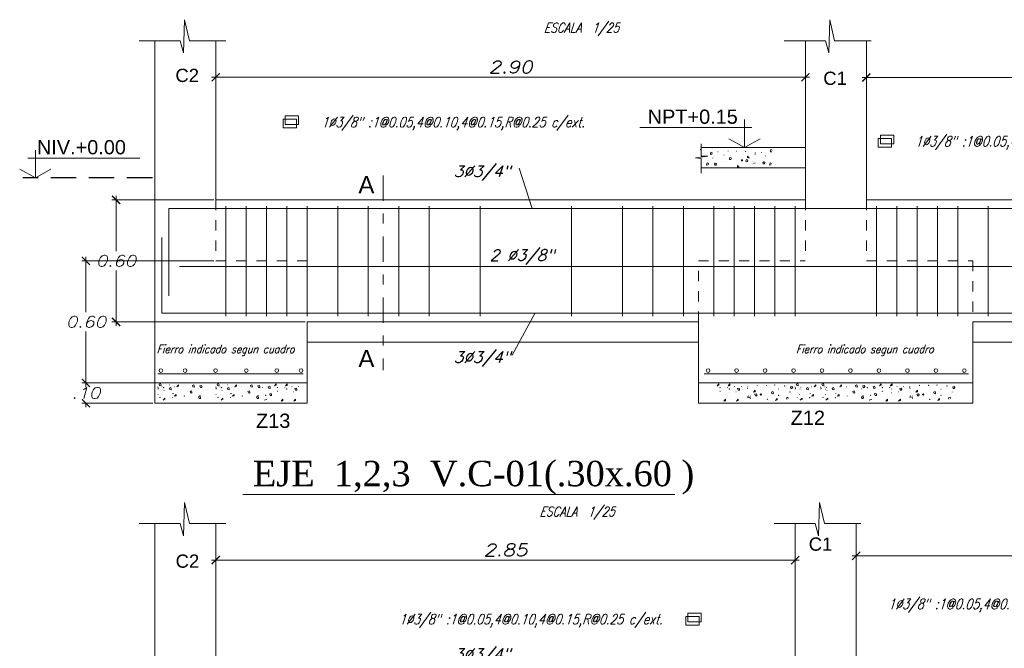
# Model space of a CAD drawing. Header units: metres. Extents: x -11 to 490, y -19 to 215.
# Tile 17 of 73: x 8 to 18, y 0 to 6. Entities that reach past the tile are written whole.
import ezdxf
from ezdxf.enums import TextEntityAlignment as Align

# ---------------------------------------------------------------- set-up
doc = ezdxf.new("R2010")
doc.units = ezdxf.units.M
for name, pattern in [('CONTINUA', [0]), ('DASHDOT2', [0.5, 0.25, -0.125, 0, -0.125]), ('DASHED2', [0.375, 0.25, -0.125]), ('HIDDEN', [0.375, 0.25, -0.125])]:
    doc.linetypes.add(name, pattern=pattern)
for name, color, linetype, lineweight in [('ARMADURA', 4, 'Continuous', 25), ('LAYER2', 1, 'Continuous', 20), ('MURO OK', 5, 'Continuous', 80), ('Pluma Nº 0.1', 1, 'Continuous', 9), ('TEXTO', 14, 'Continuous', 40)]:
    doc.layers.add(name, color=color, linetype=linetype, lineweight=lineweight)
for name, color, linetype in [('CIMENTACION', 7, 'Continuous'), ('ESTRIBOS', 3, 'DASHED2'), ('FIERRO', 5, 'Continuous'), ('LAYER1', 1, 'Continuous'), ('LAYER8', 21, 'Continuous'), ('VIGAS', 2, 'Continuous')]:
    doc.layers.add(name, color=color, linetype=linetype)
doc.layers.add('PLUMA 0.8', color=7, linetype='Continuous', lineweight=80, true_color=0x2e2e2e)
doc.layers.add('VIGAS DE CIMENTACION', color=6, linetype='Continuous', lineweight=30, true_color=0xff00ff)
doc.styles.add('ARIALREG', font='arial.ttf')
doc.styles.add('DUTCHBI', font='dutchbi.ttf')
doc.styles.add('INDICACIONES', font='romans.shx', dxfattribs={"width": 1.2, "oblique": 15})
doc.styles.add('SANSSERIFBOLD', font='arial.ttf')
doc.styles.add('STYLE5', font='romans.shx', dxfattribs={"width": 0.8})
doc.styles.add('ZOILA', font='arial.ttf', dxfattribs={"oblique": 0.01})
doc.dimstyles.new('PLANTA-25', dxfattribs={"dimtxt": 0.085, "dimasz": 0.045, "dimexe": 0.04, "dimexo": 0.02, "dimgap": 0.018, "dimtad": 1, "dimtih": 1, "dimtoh": 1, "dimlfac": 0.5, "dimzin": 4, "dimdsep": 46, "dimtxsty": 'INDICACIONES', "dimblk": 'ARCHTICK', "dimcen": 0, "dimdle": 0.04, "dimclrd": 1, "dimclre": 1, "dimclrt": 3, "dimadec": 0, "dimazin": 0, "dimtfac": 1, "dimtmove": 2, "dimatfit": 3, "dimfxl": 1, "dimtolj": 1, "dimtzin": 4, "dimlwd": 5, "dimlwe": 5, "dimarcsym": 0})

# ---------------------------------------------------------------- blocks, each defined once
blk = doc.blocks.new('_ARCHTICK')
at = {"color": 0, "linetype": 'ByBlock', "const_width": 0.15}
blk.add_lwpolyline([(-0.5, -0.5), (0.5, 0.5)], dxfattribs=at)
blk = doc.blocks.new('*D400')
at = {"layer": 'Defpoints', "color": 0, "lineweight": 5, "ltscale": 0.25, "transparency": 16777216}
for p in [(16.2286, 1.0667), (20.7286, 1.0667), (16.2286, 0.7501)]:
    blk.add_point(p, dxfattribs=at)
at = {"layer": 'Pluma Nº 0.1', "color": 1, "lineweight": 5, "ltscale": 0.25, "transparency": 16777216}
for p, q in [((16.2286, 1.0467), (16.2286, 0.7101)), ((20.7286, 1.0467), (20.7286, 0.7101)), ((20.7686, 0.7501), (16.1886, 0.7501))]:
    blk.add_line(p, q, dxfattribs=at)
at = {"layer": 'Pluma Nº 0.1', "color": 1, "lineweight": 5, "ltscale": 0.25, "transparency": 16777216, "xscale": 0.08, "yscale": 0.08, "zscale": 0.08, "rotation": 180}
blk.add_blockref('_ARCHTICK', (16.2286, 0.7501), dxfattribs=at)
at = {"layer": 'Pluma Nº 0.1', "color": 1, "lineweight": 5, "ltscale": 0.25, "transparency": 16777216, "xscale": 0.08, "yscale": 0.08, "zscale": 0.08}
blk.add_blockref('_ARCHTICK', (20.7286, 0.7501), dxfattribs=at)
at = {"layer": 'Pluma Nº 0.1', "color": 3, "ltscale": 0.25, "transparency": 16777216, "insert": (18.4786, 0.8501), "char_height": 0.12, "attachment_point": 5, "style": 'INDICACIONES'}
blk.add_mtext('\\A1;2.25', dxfattribs=at)
blk = doc.blocks.new('*D401')
at = {"layer": 'Defpoints', "color": 0, "lineweight": 5, "ltscale": 0.25, "transparency": 16777216}
for p in [(9.9286, 1.0667), (15.6286, 1.068), (9.9286, 0.708)]:
    blk.add_point(p, dxfattribs=at)
at = {"layer": 'Pluma Nº 0.1', "color": 1, "lineweight": 5, "ltscale": 0.25, "transparency": 16777216}
for p, q in [((9.9286, 1.0467), (9.9286, 0.668)), ((15.6286, 1.048), (15.6286, 0.668)), ((15.6686, 0.708), (9.8886, 0.708))]:
    blk.add_line(p, q, dxfattribs=at)
at = {"layer": 'Pluma Nº 0.1', "color": 1, "lineweight": 5, "ltscale": 0.25, "transparency": 16777216, "xscale": 0.08, "yscale": 0.08, "zscale": 0.08, "rotation": 180}
blk.add_blockref('_ARCHTICK', (9.9286, 0.708), dxfattribs=at)
at = {"layer": 'Pluma Nº 0.1', "color": 1, "lineweight": 5, "ltscale": 0.25, "transparency": 16777216, "xscale": 0.08, "yscale": 0.08, "zscale": 0.08}
blk.add_blockref('_ARCHTICK', (15.6286, 0.708), dxfattribs=at)
at = {"layer": 'Pluma Nº 0.1', "color": 3, "ltscale": 0.25, "transparency": 16777216, "insert": (12.7786, 0.808), "char_height": 0.12, "attachment_point": 5, "style": 'INDICACIONES'}
blk.add_mtext('\\A1;2.85', dxfattribs=at)
blk = doc.blocks.new('*D403')
at = {"layer": 'Defpoints', "color": 0, "lineweight": 5, "ltscale": 0.25, "transparency": 16777216}
for p in [(9.9286, 3.6513), (8.6525, 2.4513), (9.9286, 2.4513)]:
    blk.add_point(p, dxfattribs=at)
at = {"layer": 'Pluma Nº 0.1', "color": 1, "lineweight": 5, "ltscale": 0.25, "transparency": 16777216}
for p, q in [((8.6525, 3.6913), (8.6525, 3.1463)), ((9.9086, 3.6513), (8.6125, 3.6513)), ((8.6525, 2.4113), (8.6525, 2.9563)), ((9.9086, 2.4513), (8.6125, 2.4513))]:
    blk.add_line(p, q, dxfattribs=at)
at = {"layer": 'Pluma Nº 0.1', "color": 1, "lineweight": 5, "ltscale": 0.25, "transparency": 16777216, "xscale": 0.08, "yscale": 0.08, "zscale": 0.08}
for p, rotation in [((8.6525, 3.6513), 90), ((8.6525, 2.4513), 270)]:
    blk.add_blockref('_ARCHTICK', p, dxfattribs=dict(at, rotation=rotation))
at = {"layer": 'Pluma Nº 0.1', "color": 3, "ltscale": 0.25, "transparency": 16777216, "insert": (8.6525, 3.0513), "char_height": 0.11, "attachment_point": 5, "style": 'INDICACIONES'}
blk.add_mtext('\\A1;0.60', dxfattribs=at)
blk = doc.blocks.new('*D404')
at = {"layer": 'Defpoints', "color": 0, "lineweight": 5, "ltscale": 0.25, "transparency": 16777216}
for p in [(9.9286, 4.2513), (8.948, 3.0513), (10.8286, 3.0513)]:
    blk.add_point(p, dxfattribs=at)
at = {"layer": 'Pluma Nº 0.1', "color": 1, "lineweight": 5, "ltscale": 0.25, "transparency": 16777216}
for p, q in [((8.948, 4.2913), (8.948, 3.7463)), ((9.9086, 4.2513), (8.908, 4.2513)), ((8.948, 3.0113), (8.948, 3.5563)), ((10.8086, 3.0513), (8.908, 3.0513))]:
    blk.add_line(p, q, dxfattribs=at)
at = {"layer": 'Pluma Nº 0.1', "color": 1, "lineweight": 5, "ltscale": 0.25, "transparency": 16777216, "xscale": 0.08, "yscale": 0.08, "zscale": 0.08}
for p, rotation in [((8.948, 4.2513), 90), ((8.948, 3.0513), 270)]:
    blk.add_blockref('_ARCHTICK', p, dxfattribs=dict(at, rotation=rotation))
at = {"layer": 'Pluma Nº 0.1', "color": 3, "ltscale": 0.25, "transparency": 16777216, "insert": (8.948, 3.6513), "char_height": 0.11, "attachment_point": 5, "style": 'INDICACIONES'}
blk.add_mtext('\\A1;0.60', dxfattribs=at)
blk = doc.blocks.new('*D405')
at = {"layer": 'Defpoints', "color": 0, "lineweight": 5, "ltscale": 0.25, "transparency": 16777216}
for p in [(9.3286, 2.4513), (8.6525, 2.2513), (9.3286, 2.2513)]:
    blk.add_point(p, dxfattribs=at)
at = {"layer": 'Pluma Nº 0.1', "color": 1, "lineweight": 5, "ltscale": 0.25, "transparency": 16777216}
for p, q in [((9.3086, 2.4513), (8.6125, 2.4513)), ((8.6525, 2.4913), (8.6525, 2.4463)), ((9.3086, 2.2513), (8.6125, 2.2513)), ((8.6525, 2.2113), (8.6525, 2.2563))]:
    blk.add_line(p, q, dxfattribs=at)
at = {"layer": 'Pluma Nº 0.1', "color": 1, "lineweight": 5, "ltscale": 0.25, "transparency": 16777216, "xscale": 0.08, "yscale": 0.08, "zscale": 0.08}
for p, rotation in [((8.6525, 2.4513), 90), ((8.6525, 2.2513), 270)]:
    blk.add_blockref('_ARCHTICK', p, dxfattribs=dict(at, rotation=rotation))
at = {"layer": 'Pluma Nº 0.1', "color": 3, "ltscale": 0.25, "transparency": 16777216, "insert": (8.6525, 2.3513), "char_height": 0.11, "attachment_point": 5, "style": 'INDICACIONES'}
blk.add_mtext('\\A1;.10', dxfattribs=at)
blk = doc.blocks.new('*D406')
at = {"layer": 'Defpoints', "color": 0, "lineweight": 5, "ltscale": 0.25, "transparency": 16777216}
for p in [(9.9286, 5.8156), (15.7286, 5.8156), (9.9286, 5.4577)]:
    blk.add_point(p, dxfattribs=at)
at = {"layer": 'Pluma Nº 0.1', "color": 1, "lineweight": 5, "ltscale": 0.25, "transparency": 16777216}
for p, q in [((9.9286, 5.7956), (9.9286, 5.4177)), ((15.7286, 5.7956), (15.7286, 5.4177)), ((15.7686, 5.4577), (9.8886, 5.4577))]:
    blk.add_line(p, q, dxfattribs=at)
at = {"layer": 'Pluma Nº 0.1', "color": 1, "lineweight": 5, "ltscale": 0.25, "transparency": 16777216, "xscale": 0.08, "yscale": 0.08, "zscale": 0.08, "rotation": 180}
blk.add_blockref('_ARCHTICK', (9.9286, 5.4577), dxfattribs=at)
at = {"layer": 'Pluma Nº 0.1', "color": 1, "lineweight": 5, "ltscale": 0.25, "transparency": 16777216, "xscale": 0.08, "yscale": 0.08, "zscale": 0.08}
blk.add_blockref('_ARCHTICK', (15.7286, 5.4577), dxfattribs=at)
at = {"layer": 'Pluma Nº 0.1', "color": 3, "ltscale": 0.25, "transparency": 16777216, "insert": (12.8286, 5.5577), "char_height": 0.12, "attachment_point": 5, "style": 'INDICACIONES'}
blk.add_mtext('\\A1;2.90', dxfattribs=at)
blk = doc.blocks.new('*D407')
at = {"layer": 'Defpoints', "color": 0, "lineweight": 5, "ltscale": 0.25, "transparency": 16777216}
for p in [(20.7286, 5.4546), (16.3286, 5.0341), (20.7286, 5.0341)]:
    blk.add_point(p, dxfattribs=at)
at = {"layer": 'Pluma Nº 0.1', "color": 1, "lineweight": 5, "ltscale": 0.25, "transparency": 16777216}
for p, q in [((16.2886, 5.4546), (20.7686, 5.4546)), ((16.3286, 5.0541), (16.3286, 5.4946)), ((20.7286, 5.0541), (20.7286, 5.4946))]:
    blk.add_line(p, q, dxfattribs=at)
at = {"layer": 'Pluma Nº 0.1', "color": 1, "lineweight": 5, "ltscale": 0.25, "transparency": 16777216, "xscale": 0.08, "yscale": 0.08, "zscale": 0.08, "rotation": 180}
blk.add_blockref('_ARCHTICK', (16.3286, 5.4546), dxfattribs=at)
at = {"layer": 'Pluma Nº 0.1', "color": 1, "lineweight": 5, "ltscale": 0.25, "transparency": 16777216, "xscale": 0.08, "yscale": 0.08, "zscale": 0.08}
blk.add_blockref('_ARCHTICK', (20.7286, 5.4546), dxfattribs=at)
at = {"layer": 'Pluma Nº 0.1', "color": 3, "ltscale": 0.25, "transparency": 16777216, "insert": (18.5286, 5.5546), "char_height": 0.12, "attachment_point": 5, "style": 'INDICACIONES'}
blk.add_mtext('\\A1;2.20', dxfattribs=at)

msp = doc.modelspace()

# ---------------------------------------------------------------- linework, layer by layer
at = {"layer": 'ARMADURA', "color": 1, "linetype": 'Continuous', "lineweight": 5}
for p, q in [((12.9121, 4.5642), (13.042, 4.1652)), ((12.8439, 2.7225), (13.0714, 3.141)), ((14.4452, 1.3522), (10.1966, 1.3522))]:
    msp.add_line(p, q, dxfattribs=at)
at = {"layer": 'ARMADURA', "color": 4, "linetype": 'DASHDOT2', "lineweight": 5}
msp.add_line((11.575, 4.4924), (11.575, 2.5775), dxfattribs=at)
at = {"layer": 'CIMENTACION', "color": 9, "linetype": 'Continuous', "lineweight": 18}
for p, q in [((14.703, 4.7663), (15.7286, 4.7663)), ((14.703, 4.5663), (15.7286, 4.5663))]:
    msp.add_line(p, q, dxfattribs=at)
at = {"layer": 'CIMENTACION', "color": 8, "linetype": 'Continuous', "lineweight": 5}
for p, q in [((14.7988, 4.72), (14.794, 4.7081)), ((14.794, 4.7081), (14.7956, 4.6987)), ((14.7956, 4.6987), (14.809, 4.7003)), ((14.8129, 4.7144), (14.7988, 4.72)), ((14.809, 4.7003), (14.8129, 4.7144)), ((14.9869, 4.6678), (14.9821, 4.656)), ((14.9821, 4.656), (14.9837, 4.6466)), ((15.0011, 4.6623), (14.9869, 4.6678)), ((14.9971, 4.6481), (15.0011, 4.6623)), ((15.1602, 4.6667), (15.1602, 4.6809)), ((15.1602, 4.6809), (15.1772, 4.662)), ((15.1772, 4.662), (15.1602, 4.6667)), ((15.3895, 4.7449), (15.3847, 4.733)), ((15.3847, 4.733), (15.3863, 4.7236)), ((15.3863, 4.7236), (15.3997, 4.7252)), ((15.4036, 4.7393), (15.3895, 4.7449)), ((14.7614, 4.6153), (14.7567, 4.6035)), ((14.7567, 4.6035), (14.7583, 4.594)), ((14.7583, 4.594), (14.7717, 4.5956)), ((14.7756, 4.6098), (14.7614, 4.6153)), ((14.7717, 4.5956), (14.7756, 4.6098)), ((14.8399, 4.6129), (14.8352, 4.6011)), ((14.8352, 4.6011), (14.8368, 4.5917)), ((14.8368, 4.5917), (14.8502, 4.5932)), ((14.8541, 4.6074), (14.8399, 4.6129)), ((14.8502, 4.5932), (14.8541, 4.6074)), ((14.9837, 4.6466), (14.9971, 4.6481)), ((15.062, 4.5734), (15.062, 4.5876)), ((15.062, 4.5876), (15.079, 4.5687)), ((15.079, 4.5687), (15.062, 4.5734)), ((15.1489, 4.6472), (15.1442, 4.6354)), ((15.1442, 4.6354), (15.1457, 4.626)), ((15.1457, 4.626), (15.1592, 4.6275)), ((15.1631, 4.6417), (15.1489, 4.6472)), ((15.1592, 4.6275), (15.1631, 4.6417)), ((15.2101, 4.6078), (15.2101, 4.6088)), ((15.2101, 4.6088), (15.2101, 4.6088)), ((15.2278, 4.6245), (15.2268, 4.6255)), ((15.3163, 4.6265), (15.3116, 4.6147)), ((15.3116, 4.6147), (15.3131, 4.6052)), ((15.3131, 4.6052), (15.3265, 4.6068)), ((15.3305, 4.621), (15.3163, 4.6265)), ((15.3265, 4.6068), (15.3305, 4.621)), ((15.3825, 4.6153), (15.3778, 4.6035)), ((15.3778, 4.6035), (15.3793, 4.594)), ((15.3793, 4.594), (15.3927, 4.5956)), ((15.3967, 4.6098), (15.3825, 4.6153))]:
    msp.add_line(p, q, dxfattribs=at)
at = {"layer": 'CIMENTACION', "color": 1, "linetype": 'HIDDEN', "lineweight": 5, "ltscale": 0.35}
for p, q in [((9.9286, 4.2513), (9.9286, 3.6513)), ((15.7286, 4.2513), (15.7286, 3.6513)), ((16.3286, 4.2513), (16.3286, 3.6513))]:
    msp.add_line(p, q, dxfattribs=at)
at = {"layer": 'CIMENTACION', "color": 9, "linetype": 'Continuous', "lineweight": 5}
for p, q in [((10.0286, 4.1898), (10.0286, 3.1061)), ((10.2286, 4.1898), (10.2286, 3.1061)), ((10.4286, 4.1898), (10.4286, 3.1061)), ((10.6286, 4.1898), (10.6286, 3.1061)), ((10.8286, 4.1898), (10.8286, 3.1061)), ((11.1286, 4.1898), (11.1286, 3.1061)), ((11.4286, 4.1898), (11.4286, 3.1061)), ((11.7286, 4.1898), (11.7286, 3.1061)), ((12.0286, 4.1898), (12.0286, 3.1061)), ((12.5286, 4.1898), (12.5286, 3.1061)), ((13.4286, 4.1898), (13.4286, 3.1061)), ((13.9286, 4.1898), (13.9286, 3.1061)), ((14.2286, 4.1898), (14.2286, 3.1061)), ((14.5286, 4.1898), (14.5286, 3.1061)), ((14.8286, 4.1898), (14.8286, 3.1061)), ((15.0286, 4.1898), (15.0286, 3.1061)), ((15.2286, 4.1898), (15.2286, 3.1061)), ((15.4286, 4.1898), (15.4286, 3.1061)), ((15.6286, 4.1898), (15.6286, 3.1061)), ((16.4273, 4.1898), (16.4273, 3.1061)), ((16.6273, 4.1898), (16.6273, 3.1061)), ((16.8273, 4.1898), (16.8273, 3.1061)), ((17.0273, 4.1898), (17.0273, 3.1061)), ((17.2273, 4.1898), (17.2273, 3.1061)), ((17.5273, 4.1898), (17.5273, 3.1061))]:
    msp.add_line(p, q, dxfattribs=at)
at = {"layer": 'CIMENTACION', "color": 4, "linetype": 'Continuous', "lineweight": 5}
msp.add_line((9.5733, 3.5957), (21.125, 3.5957), dxfattribs=at)
at = {"layer": 'CIMENTACION', "color": 144, "linetype": 'Continuous', "lineweight": 9}
for p, q in [((9.3718, 2.4383), (9.386, 2.4438)), ((9.3758, 2.4241), (9.3718, 2.4383)), ((9.3892, 2.4225), (9.3758, 2.4241)), ((9.386, 2.4438), (9.3908, 2.4319)), ((9.3908, 2.4319), (9.3892, 2.4225)), ((9.564, 2.4326), (9.547, 2.4137)), ((9.564, 2.4184), (9.564, 2.4326)), ((9.7007, 2.4249), (9.7149, 2.4304)), ((9.7047, 2.4107), (9.7007, 2.4249)), ((9.7149, 2.4304), (9.7196, 2.4186)), ((9.7739, 2.4211), (9.7881, 2.4266)), ((9.7881, 2.4266), (9.7929, 2.4148)), ((9.9423, 2.4383), (9.9565, 2.4438)), ((9.9462, 2.4241), (9.9423, 2.4383)), ((9.9596, 2.4225), (9.9462, 2.4241)), ((9.9565, 2.4438), (9.9612, 2.4319)), ((9.9612, 2.4319), (9.9596, 2.4225)), ((10.1345, 2.4326), (10.1175, 2.4137)), ((10.1345, 2.4184), (10.1345, 2.4326)), ((10.2712, 2.4249), (10.2854, 2.4304)), ((10.2751, 2.4107), (10.2712, 2.4249)), ((10.2854, 2.4304), (10.2901, 2.4186)), ((10.3444, 2.4211), (10.3586, 2.4266)), ((10.3586, 2.4266), (10.3633, 2.4148)), ((10.5248, 2.4423), (10.5078, 2.4234)), ((10.5078, 2.4234), (10.5248, 2.4281)), ((10.5248, 2.4281), (10.5248, 2.4423)), ((10.6315, 2.4411), (10.6145, 2.4222)), ((10.6145, 2.4222), (10.6315, 2.4269)), ((10.6315, 2.4269), (10.6315, 2.4411)), ((14.8791, 2.4423), (14.862, 2.4234)), ((14.862, 2.4234), (14.8791, 2.4281)), ((14.8791, 2.4281), (14.8791, 2.4423)), ((14.9858, 2.4411), (14.9687, 2.4222)), ((14.9687, 2.4222), (14.9858, 2.4269)), ((14.9858, 2.4269), (14.9858, 2.4411)), ((15.6393, 2.4383), (15.6535, 2.4438)), ((15.6433, 2.4241), (15.6393, 2.4383)), ((15.6567, 2.4225), (15.6433, 2.4241)), ((15.6535, 2.4438), (15.6582, 2.4319)), ((15.6582, 2.4319), (15.6567, 2.4225)), ((15.8315, 2.4326), (15.8145, 2.4137)), ((15.8315, 2.4184), (15.8315, 2.4326)), ((15.8923, 2.4383), (15.9065, 2.4438)), ((15.8962, 2.4241), (15.8923, 2.4383)), ((15.9096, 2.4225), (15.8962, 2.4241)), ((15.9065, 2.4438), (15.9112, 2.4319)), ((15.9112, 2.4319), (15.9096, 2.4225)), ((16.0845, 2.4326), (16.0675, 2.4137)), ((16.0845, 2.4184), (16.0845, 2.4326)), ((16.2212, 2.4249), (16.2354, 2.4304)), ((16.2251, 2.4107), (16.2212, 2.4249)), ((16.2354, 2.4304), (16.2401, 2.4186)), ((16.2944, 2.4211), (16.3086, 2.4266)), ((16.3086, 2.4266), (16.3133, 2.4148)), ((16.4748, 2.4423), (16.4578, 2.4234)), ((16.4578, 2.4234), (16.4748, 2.4281)), ((16.4748, 2.4281), (16.4748, 2.4423)), ((16.5815, 2.4411), (16.5645, 2.4222)), ((16.5645, 2.4222), (16.5815, 2.4269)), ((16.5815, 2.4269), (16.5815, 2.4411)), ((9.3581, 2.412), (9.3628, 2.4002)), ((9.3628, 2.4002), (9.3612, 2.3907)), ((9.472, 2.3988), (9.4862, 2.4043)), ((9.476, 2.3846), (9.472, 2.3988)), ((9.4894, 2.383), (9.476, 2.3846)), ((9.4862, 2.4043), (9.491, 2.3925)), ((9.491, 2.3925), (9.4894, 2.383)), ((9.541, 2.3381), (9.524, 2.3192)), ((9.541, 2.3239), (9.541, 2.3381)), ((9.547, 2.4137), (9.564, 2.4184)), ((9.6757, 2.3662), (9.6899, 2.3717)), ((9.6796, 2.352), (9.6757, 2.3662)), ((9.693, 2.3504), (9.6796, 2.352)), ((9.6899, 2.3717), (9.6946, 2.3599)), ((9.6946, 2.3599), (9.693, 2.3504)), ((9.7181, 2.4092), (9.7047, 2.4107)), ((9.7196, 2.4186), (9.7181, 2.4092)), ((9.7779, 2.4069), (9.7739, 2.4211)), ((9.7913, 2.4053), (9.7779, 2.4069)), ((9.7929, 2.4148), (9.7913, 2.4053)), ((9.9285, 2.412), (9.9333, 2.4002)), ((9.9333, 2.4002), (9.9317, 2.3907)), ((10.0425, 2.3988), (10.0567, 2.4043)), ((10.0464, 2.3846), (10.0425, 2.3988)), ((10.0598, 2.383), (10.0464, 2.3846)), ((10.0567, 2.4043), (10.0614, 2.3925)), ((10.0614, 2.3925), (10.0598, 2.383)), ((10.1115, 2.3381), (10.0944, 2.3192)), ((10.1115, 2.3239), (10.1115, 2.3381)), ((10.1175, 2.4137), (10.1345, 2.4184)), ((10.2461, 2.3662), (10.2603, 2.3717)), ((10.2501, 2.352), (10.2461, 2.3662)), ((10.2635, 2.3504), (10.2501, 2.352)), ((10.2603, 2.3717), (10.265, 2.3599)), ((10.265, 2.3599), (10.2635, 2.3504)), ((10.2885, 2.4092), (10.2751, 2.4107)), ((10.2901, 2.4186), (10.2885, 2.4092)), ((10.3483, 2.4069), (10.3444, 2.4211)), ((10.3617, 2.4053), (10.3483, 2.4069)), ((10.3633, 2.4148), (10.3617, 2.4053)), ((10.4456, 2.4124), (10.4598, 2.4179)), ((10.4495, 2.3982), (10.4456, 2.4124)), ((10.4629, 2.3966), (10.4495, 2.3982)), ((10.4598, 2.4179), (10.4645, 2.4061)), ((10.46, 2.3421), (10.4742, 2.3476)), ((10.464, 2.3279), (10.46, 2.3421)), ((10.4645, 2.4061), (10.4629, 2.3966)), ((10.4774, 2.3264), (10.464, 2.3279)), ((10.4742, 2.3476), (10.4789, 2.3358)), ((10.4789, 2.3358), (10.4774, 2.3264)), ((10.7084, 2.3953), (10.7226, 2.4008)), ((10.7123, 2.3811), (10.7084, 2.3953)), ((10.7257, 2.3795), (10.7123, 2.3811)), ((10.7226, 2.4008), (10.7273, 2.3889)), ((10.7273, 2.3889), (10.7257, 2.3795)), ((15.0626, 2.3953), (15.0768, 2.4008)), ((15.0666, 2.3811), (15.0626, 2.3953)), ((15.08, 2.3795), (15.0666, 2.3811)), ((15.0768, 2.4008), (15.0815, 2.3889)), ((15.0815, 2.3889), (15.08, 2.3795)), ((15.2358, 2.3781), (15.2188, 2.3592)), ((15.2188, 2.3592), (15.2358, 2.364)), ((15.2329, 2.339), (15.2471, 2.3445)), ((15.2368, 2.3248), (15.2329, 2.339)), ((15.2358, 2.364), (15.2358, 2.3781)), ((15.2502, 2.3232), (15.2368, 2.3248)), ((15.2471, 2.3445), (15.2518, 2.3327)), ((15.2518, 2.3327), (15.2502, 2.3232)), ((15.3949, 2.3596), (15.4091, 2.3651)), ((15.3989, 2.3454), (15.3949, 2.3596)), ((15.4123, 2.3438), (15.3989, 2.3454)), ((15.4091, 2.3651), (15.4138, 2.3533)), ((15.4138, 2.3533), (15.4123, 2.3438)), ((15.583, 2.4117), (15.5972, 2.4172)), ((15.587, 2.3975), (15.583, 2.4117)), ((15.6004, 2.396), (15.587, 2.3975)), ((15.5972, 2.4172), (15.602, 2.4054)), ((15.602, 2.4054), (15.6004, 2.396)), ((15.6256, 2.412), (15.6303, 2.4002)), ((15.6303, 2.4002), (15.6287, 2.3907)), ((15.7395, 2.3988), (15.7537, 2.4043)), ((15.7435, 2.3846), (15.7395, 2.3988)), ((15.7569, 2.383), (15.7435, 2.3846)), ((15.7537, 2.4043), (15.7584, 2.3925)), ((15.7584, 2.3925), (15.7569, 2.383)), ((15.8085, 2.3381), (15.7915, 2.3192)), ((15.8085, 2.3239), (15.8085, 2.3381)), ((15.8145, 2.4137), (15.8315, 2.4184)), ((15.8785, 2.412), (15.8833, 2.4002)), ((15.8833, 2.4002), (15.8817, 2.3907)), ((15.9925, 2.3988), (16.0067, 2.4043)), ((15.9964, 2.3846), (15.9925, 2.3988)), ((16.0098, 2.383), (15.9964, 2.3846)), ((16.0067, 2.4043), (16.0114, 2.3925)), ((16.0114, 2.3925), (16.0098, 2.383)), ((16.0615, 2.3381), (16.0444, 2.3192)), ((16.0615, 2.3239), (16.0615, 2.3381)), ((16.0675, 2.4137), (16.0845, 2.4184)), ((16.1961, 2.3662), (16.2103, 2.3717)), ((16.2001, 2.352), (16.1961, 2.3662)), ((16.2135, 2.3504), (16.2001, 2.352)), ((16.2103, 2.3717), (16.215, 2.3599)), ((16.215, 2.3599), (16.2135, 2.3504)), ((16.2385, 2.4092), (16.2251, 2.4107)), ((16.2401, 2.4186), (16.2385, 2.4092)), ((16.2983, 2.4069), (16.2944, 2.4211)), ((16.3117, 2.4053), (16.2983, 2.4069)), ((16.3133, 2.4148), (16.3117, 2.4053)), ((16.3956, 2.4124), (16.4098, 2.4179)), ((16.3995, 2.3982), (16.3956, 2.4124)), ((16.4129, 2.3966), (16.3995, 2.3982)), ((16.4098, 2.4179), (16.4145, 2.4061)), ((16.41, 2.3421), (16.4242, 2.3476)), ((16.414, 2.3279), (16.41, 2.3421)), ((16.4145, 2.4061), (16.4129, 2.3966)), ((16.4274, 2.3264), (16.414, 2.3279)), ((16.4242, 2.3476), (16.4289, 2.3358)), ((16.4289, 2.3358), (16.4274, 2.3264)), ((16.6584, 2.3953), (16.6726, 2.4008)), ((16.6623, 2.3811), (16.6584, 2.3953)), ((16.6757, 2.3795), (16.6623, 2.3811)), ((16.6726, 2.4008), (16.6773, 2.3889)), ((16.6773, 2.3889), (16.6757, 2.3795)), ((16.8316, 2.3781), (16.8145, 2.3592)), ((16.8145, 2.3592), (16.8316, 2.364)), ((16.8287, 2.339), (16.8428, 2.3445)), ((16.8326, 2.3248), (16.8287, 2.339)), ((16.8316, 2.364), (16.8316, 2.3781)), ((16.846, 2.3232), (16.8326, 2.3248)), ((16.8428, 2.3445), (16.8476, 2.3327)), ((16.8476, 2.3327), (16.846, 2.3232)), ((16.9907, 2.3596), (17.0049, 2.3651)), ((16.9946, 2.3454), (16.9907, 2.3596)), ((17.008, 2.3438), (16.9946, 2.3454)), ((17.0049, 2.3651), (17.0096, 2.3533)), ((17.0096, 2.3533), (17.008, 2.3438)), ((17.1788, 2.4117), (17.193, 2.4172)), ((17.1827, 2.3975), (17.1788, 2.4117)), ((17.1961, 2.396), (17.1827, 2.3975)), ((17.193, 2.4172), (17.1977, 2.4054)), ((17.1977, 2.4054), (17.1961, 2.396)), ((9.4283, 2.3006), (9.4112, 2.2817)), ((9.4283, 2.2864), (9.4283, 2.3006)), ((9.524, 2.3192), (9.541, 2.3239)), ((9.7605, 2.3132), (9.7746, 2.3188)), ((9.7644, 2.2991), (9.7605, 2.3132)), ((9.7778, 2.2975), (9.7644, 2.2991)), ((9.7746, 2.3188), (9.7794, 2.3069)), ((9.7794, 2.3069), (9.7778, 2.2975)), ((9.9987, 2.3006), (9.9817, 2.2817)), ((9.9987, 2.2864), (9.9987, 2.3006)), ((10.0944, 2.3192), (10.1115, 2.3239)), ((10.3309, 2.3132), (10.3451, 2.3188)), ((10.3349, 2.2991), (10.3309, 2.3132)), ((10.3483, 2.2975), (10.3349, 2.2991)), ((10.3451, 2.3188), (10.3498, 2.3069)), ((10.3498, 2.3069), (10.3483, 2.2975)), ((10.4075, 2.2817), (10.4245, 2.2864)), ((10.5882, 2.2897), (10.5712, 2.2708)), ((10.5712, 2.2708), (10.5882, 2.2755)), ((10.5882, 2.2755), (10.5882, 2.2897)), ((10.7131, 2.2909), (10.696, 2.272)), ((10.696, 2.272), (10.7131, 2.2767)), ((10.7131, 2.2767), (10.7131, 2.2909)), ((14.9424, 2.2897), (14.9254, 2.2708)), ((14.9254, 2.2708), (14.9424, 2.2755)), ((14.9424, 2.2755), (14.9424, 2.2897)), ((15.0673, 2.2909), (15.0503, 2.272)), ((15.0503, 2.272), (15.0673, 2.2767)), ((15.0673, 2.2767), (15.0673, 2.2909)), ((15.1682, 2.3218), (15.1692, 2.3227)), ((15.1859, 2.3051), (15.1859, 2.3061)), ((15.1859, 2.3061), (15.1859, 2.3061)), ((15.4519, 2.2982), (15.4349, 2.2793)), ((15.4349, 2.2793), (15.4519, 2.284)), ((15.4519, 2.284), (15.4519, 2.2982)), ((15.5418, 2.3047), (15.556, 2.3102)), ((15.5458, 2.2905), (15.5418, 2.3047)), ((15.556, 2.3102), (15.5608, 2.2984)), ((15.6957, 2.3006), (15.6787, 2.2817)), ((15.6957, 2.2864), (15.6957, 2.3006)), ((15.7915, 2.3192), (15.8085, 2.3239)), ((15.9487, 2.3006), (15.9317, 2.2817)), ((15.9487, 2.2864), (15.9487, 2.3006)), ((16.0444, 2.3192), (16.0615, 2.3239)), ((16.2809, 2.3132), (16.2951, 2.3188)), ((16.2849, 2.2991), (16.2809, 2.3132)), ((16.2983, 2.2975), (16.2849, 2.2991)), ((16.2951, 2.3188), (16.2998, 2.3069)), ((16.2998, 2.3069), (16.2983, 2.2975)), ((16.3575, 2.2817), (16.3745, 2.2864)), ((16.5382, 2.2897), (16.5212, 2.2708)), ((16.5212, 2.2708), (16.5382, 2.2755)), ((16.5382, 2.2755), (16.5382, 2.2897)), ((16.6631, 2.2909), (16.646, 2.272)), ((16.646, 2.272), (16.6631, 2.2767)), ((16.6631, 2.2767), (16.6631, 2.2909)), ((16.764, 2.3218), (16.765, 2.3227)), ((16.7817, 2.3051), (16.7817, 2.3061)), ((16.7817, 2.3061), (16.7817, 2.3061)), ((17.0477, 2.2982), (17.0306, 2.2793)), ((17.0306, 2.2793), (17.0477, 2.284)), ((17.0477, 2.284), (17.0477, 2.2982)), ((17.1376, 2.3047), (17.1518, 2.3102)), ((17.1416, 2.2905), (17.1376, 2.3047)), ((17.1518, 2.3102), (17.1565, 2.2984))]:
    msp.add_line(p, q, dxfattribs=at)
at = {"layer": 'CIMENTACION', "color": 1, "linetype": 'HIDDEN', "lineweight": 5, "ltscale": 0.35}
for points in [[(9.9286, 3.6513), (10.8286, 3.6513), (10.8286, 3.0513)], [(14.6773, 3.0528), (14.6773, 3.6528), (15.7273, 3.6528)], [(16.3286, 3.6513), (17.3773, 3.6513), (17.3773, 3.0513)]]:
    msp.add_lwpolyline(points, dxfattribs=at)
at = {"layer": 'CIMENTACION', "color": 1, "linetype": 'Continuous', "lineweight": 5}
msp.add_circle((14.6961, 4.7458), 0.000981, dxfattribs=at)
at = {"layer": 'CIMENTACION', "color": 8, "linetype": 'Continuous', "lineweight": 5}
for centre, radius in [((14.8106, 4.763), 0.000981), ((14.8185, 4.6637), 0.000981), ((14.8702, 4.7233), 0.000981), ((14.9298, 4.6915), 0.000981), ((14.9688, 4.7324), 0.000981), ((15.0495, 4.7304), 0.000981), ((15.141, 4.7294), 0.000981), ((15.2344, 4.6983), 0.000981), ((15.2363, 4.7129), 0.000981), ((15.2967, 4.7178), 0.000981), ((15.3372, 4.6829), 0.000981), ((14.7633, 4.6411), 0.000237), ((14.9298, 4.6319), 0.000981), ((15.1055, 4.64), 0.0065), ((15.2089, 4.6028), 0.000981), ((15.2082, 4.6247), 0.000237), ((15.218, 4.6193), 0.000239), ((15.222, 4.6112), 0.000981), ((15.2344, 4.6147), 0.000981)]:
    msp.add_circle(centre, radius, dxfattribs=at)
at = {"layer": 'CIMENTACION', "color": 144, "linetype": 'Continuous', "lineweight": 9}
for centre, radius in [((9.4723, 2.4325), 0.000981), ((10.0427, 2.4325), 0.000981), ((15.255, 2.4267), 0.000981), ((15.3465, 2.4277), 0.000981), ((15.4272, 2.4296), 0.000981), ((15.5258, 2.4205), 0.000981), ((15.7398, 2.4325), 0.000981), ((15.9927, 2.4325), 0.000981), ((16.8508, 2.4267), 0.000981), ((16.9422, 2.4277), 0.000981), ((17.023, 2.4296), 0.000981), ((17.1216, 2.4205), 0.000981), ((9.361, 2.3371), 0.000981), ((9.4007, 2.4126), 0.000981), ((9.4047, 2.3371), 0.000981), ((9.4087, 2.3888), 0.000981), ((9.4166, 2.4047), 0.000981), ((9.4206, 2.3769), 0.000981), ((9.508, 2.3451), 0.000981), ((9.5239, 2.4126), 0.000981), ((9.6154, 2.4126), 0.000981), ((9.7624, 2.3927), 0.000981), ((9.7744, 2.3252), 0.000981), ((9.7823, 2.4047), 0.000981), ((9.9314, 2.3371), 0.000981), ((9.9712, 2.4126), 0.000981), ((9.9752, 2.3371), 0.000981), ((9.9791, 2.3888), 0.000981), ((9.9871, 2.4047), 0.000981), ((9.9911, 2.3769), 0.000981), ((10.0785, 2.3451), 0.000981), ((10.0944, 2.4126), 0.000981), ((10.1858, 2.4126), 0.000981), ((10.3329, 2.3927), 0.000981), ((10.3448, 2.3252), 0.000981), ((10.3528, 2.4047), 0.000981), ((10.3885, 2.4047), 0.000981), ((10.4203, 2.3292), 0.000981), ((10.5356, 2.4047), 0.000981), ((10.5356, 2.3689), 0.000981), ((10.6089, 2.4073), 0.000981), ((10.6264, 2.3907), 0.000981), ((10.6283, 2.3538), 0.000981), ((10.6799, 2.416), 0.000981), ((10.6923, 2.3629), 0.000981), ((10.7451, 2.415), 0.000981), ((14.8898, 2.4047), 0.000981), ((14.8898, 2.3689), 0.000981), ((14.9631, 2.4073), 0.000981), ((14.9806, 2.3907), 0.000981), ((14.9826, 2.3538), 0.000981), ((15.0342, 2.416), 0.000981), ((15.0465, 2.3629), 0.000981), ((15.0993, 2.415), 0.000981), ((15.1597, 2.4102), 0.000981), ((15.1616, 2.3956), 0.000981), ((15.2905, 2.3372), 0.0065), ((15.4662, 2.3888), 0.000981), ((15.4662, 2.3292), 0.000981), ((15.5775, 2.361), 0.000981), ((15.6285, 2.3371), 0.000981), ((15.6682, 2.4126), 0.000981), ((15.6722, 2.3371), 0.000981), ((15.6762, 2.3888), 0.000981), ((15.6841, 2.4047), 0.000981), ((15.6881, 2.3769), 0.000981), ((15.7755, 2.3451), 0.000981), ((15.7914, 2.4126), 0.000981), ((15.8814, 2.3371), 0.000981), ((15.9212, 2.4126), 0.000981), ((15.9252, 2.3371), 0.000981), ((15.9291, 2.3888), 0.000981), ((15.9371, 2.4047), 0.000981), ((15.9411, 2.3769), 0.000981), ((16.0285, 2.3451), 0.000981), ((16.0444, 2.4126), 0.000981), ((16.1358, 2.4126), 0.000981), ((16.2829, 2.3927), 0.000981), ((16.2948, 2.3252), 0.000981), ((16.3028, 2.4047), 0.000981), ((16.3385, 2.4047), 0.000981), ((16.3703, 2.3292), 0.000981), ((16.4856, 2.4047), 0.000981), ((16.4856, 2.3689), 0.000981), ((16.5589, 2.4073), 0.000981), ((16.5764, 2.3907), 0.000981), ((16.5783, 2.3538), 0.000981), ((16.6299, 2.416), 0.000981), ((16.6423, 2.3629), 0.000981), ((16.6951, 2.415), 0.000981), ((16.7554, 2.4102), 0.000981), ((16.7574, 2.3956), 0.000981), ((16.8863, 2.3372), 0.0065), ((17.062, 2.3888), 0.000981), ((17.062, 2.3292), 0.000981), ((17.1732, 2.361), 0.000981), ((9.3808, 2.3093), 0.000981), ((9.5041, 2.3054), 0.000981), ((9.6193, 2.3213), 0.000981), ((9.7624, 2.3093), 0.000981), ((9.9513, 2.3093), 0.000981), ((10.0745, 2.3054), 0.000981), ((10.1898, 2.3213), 0.000981), ((10.3329, 2.3093), 0.000981), ((10.4288, 2.2855), 0.000981), ((15.1616, 2.312), 0.000981), ((15.174, 2.3084), 0.000981), ((15.178, 2.3165), 0.000239), ((15.1871, 2.3001), 0.000981), ((15.1878, 2.322), 0.000237), ((15.3554, 2.2895), 0.000981), ((15.6483, 2.3093), 0.000981), ((15.7716, 2.3054), 0.000981), ((15.9013, 2.3093), 0.000981), ((16.0245, 2.3054), 0.000981), ((16.1398, 2.3213), 0.000981), ((16.2829, 2.3093), 0.000981), ((16.3788, 2.2855), 0.000981), ((16.7574, 2.312), 0.000981), ((16.7697, 2.3084), 0.000981), ((16.7738, 2.3165), 0.000239), ((16.7828, 2.3001), 0.000981), ((16.7836, 2.322), 0.000237), ((16.9512, 2.2895), 0.000981)]:
    msp.add_circle(centre, radius, dxfattribs=at)
at = {"layer": 'ESTRIBOS', "color": 9, "linetype": 'Continuous', "lineweight": 5}
for points in [[(10.724, 5.044), (10.5929, 5.044), (10.5929, 4.9581), (10.724, 4.9581)], [(10.7445, 5.0768), (10.6134, 5.0768), (10.6134, 4.9908), (10.7445, 4.9908)], [(16.5771, 4.8552), (16.446, 4.8552), (16.446, 4.7692), (16.5771, 4.7692)], [(16.5976, 4.888), (16.4665, 4.888), (16.4665, 4.802), (16.5976, 4.802)], [(14.6837, 0.1551), (14.5526, 0.1551), (14.5526, 0.0691), (14.6837, 0.0691)], [(14.7042, 0.1878), (14.5731, 0.1878), (14.5731, 0.1019), (14.7042, 0.1019)]]:
    msp.add_lwpolyline(points, close=True, dxfattribs=at)
at = {"layer": 'FIERRO', "color": 4, "linetype": 'Continuous', "lineweight": 5}
for p, q in [((9.4686, 3.308), (9.4686, 4.1673)), ((21.1898, 4.1663), (9.4686, 4.1663)), ((9.3986, 3.1353), (9.3986, 3.8823)), ((21.2598, 3.1363), (9.3986, 3.1363))]:
    msp.add_line(p, q, dxfattribs=at)
at = {"layer": 'FIERRO', "color": 4, "linetype": 'Continuous', "lineweight": 20}
for p, q in [((10.7895, 2.541), (9.3596, 2.541)), ((17.334, 2.541), (14.7319, 2.541))]:
    msp.add_line(p, q, dxfattribs=at)
for centre in [(9.3889, 2.572), (9.6279, 2.572), (9.9277, 2.572), (10.2295, 2.572), (10.5292, 2.572), (10.7683, 2.572), (14.7723, 2.572), (15.0523, 2.572), (15.3323, 2.572), (15.6123, 2.572), (15.8923, 2.572), (16.1723, 2.572), (16.4523, 2.572), (16.7323, 2.572), (17.0123, 2.572), (17.2923, 2.572)]:
    msp.add_circle(centre, 0.018, dxfattribs=at)
at = {"layer": 'LAYER1', "color": 1, "linetype": 'CONTINUA', "lineweight": 5}
for p, q in [((9.6131, 5.6968), (9.6217, 6.0232)), ((9.6217, 6.0232), (9.6695, 5.8156)), ((15.9596, 5.6968), (15.9682, 6.0232)), ((15.9682, 6.0232), (16.0161, 5.8156)), ((9.1751, 5.8156), (9.5788, 5.8156)), ((9.5788, 5.8156), (9.6131, 5.6968)), ((10.0286, 5.8156), (9.6695, 5.8156)), ((15.5217, 5.8156), (15.9253, 5.8156)), ((15.9253, 5.8156), (15.9596, 5.6968)), ((16.3752, 5.8156), (16.0161, 5.8156)), ((9.6131, 0.9479), (9.6217, 1.2743)), ((9.6217, 1.2743), (9.6695, 1.0667)), ((15.8596, 0.9479), (15.8682, 1.2743)), ((15.8682, 1.2743), (15.9161, 1.0667)), ((9.1751, 1.0667), (9.5788, 1.0667)), ((9.5788, 1.0667), (9.6131, 0.9479)), ((10.0286, 1.0667), (9.6695, 1.0667)), ((15.4217, 1.0667), (15.8253, 1.0667)), ((15.8253, 1.0667), (15.8596, 0.9479)), ((16.2752, 1.0667), (15.9161, 1.0667))]:
    msp.add_line(p, q, dxfattribs=at)
at = {"layer": 'MURO OK', "color": 1, "linetype": 'Continuous', "lineweight": 5}
for p, q in [((15.1288, 5.0404), (15.1288, 4.7663)), ((14.0997, 4.9618), (15.2035, 4.9618)), ((14.703, 4.8032), (14.703, 4.6809)), ((9.1834, 4.6618), (8.0796, 4.6618)), ((8.1544, 4.7404), (8.1544, 4.4663)), ((14.7682, 4.6809), (14.6495, 4.6631)), ((14.6495, 4.6631), (14.703, 4.6573)), ((14.703, 4.6809), (14.7682, 4.6809)), ((14.703, 4.6573), (14.703, 4.5145))]:
    msp.add_line(p, q, dxfattribs=at)
at = {"layer": 'MURO OK', "color": 3, "linetype": 'Continuous', "lineweight": 5}
for p, q in [((15.1288, 4.7663), (14.9749, 4.8515)), ((15.1288, 4.7663), (15.2827, 4.8515)), ((8.1544, 4.4663), (8.0005, 4.5515)), ((8.1544, 4.4663), (8.3082, 4.5515))]:
    msp.add_line(p, q, dxfattribs=at)
at = {"layer": 'MURO OK', "color": 4, "linetype": 'HIDDEN', "lineweight": 25}
msp.add_line((9.3056, 4.4663), (8.0302, 4.4663), dxfattribs=at)
at = {"layer": 'VIGAS', "color": 152, "linetype": 'Continuous', "lineweight": 5}
msp.add_line((15.7273, 4.2513), (15.7286, 4.2513), dxfattribs=at)
at = {"layer": 'VIGAS DE CIMENTACION', "color": 3, "linetype": 'Continuous', "lineweight": 18}
for p, q in [((9.3286, 5.8169), (9.3286, 2.4513)), ((9.9286, 5.8169), (9.9286, 4.2513)), ((15.7286, 5.8169), (15.7286, 4.2513)), ((16.3286, 5.8169), (16.3286, 4.2513)), ((15.7286, 4.2513), (9.9286, 4.2513)), ((16.3286, 4.2513), (20.7286, 4.2513)), ((14.6773, 3.0513), (10.8286, 3.0513)), ((17.3773, 3.0513), (20.1286, 3.0513)), ((9.3286, 1.068), (9.3286, -2.2977)), ((9.9286, 1.068), (9.9286, -0.4977)), ((15.6286, 1.068), (15.6286, -0.4977)), ((16.2286, 1.068), (16.2286, -0.4977))]:
    msp.add_line(p, q, dxfattribs=at)
at = {"layer": 'VIGAS DE CIMENTACION', "color": 251, "linetype": 'Continuous', "lineweight": 5}
for p, q in [((14.6773, 2.8513), (10.8286, 2.8513)), ((20.1286, 2.8513), (17.3773, 2.8513))]:
    msp.add_line(p, q, dxfattribs=at)
at = {"layer": 'VIGAS DE CIMENTACION', "color": 3, "linetype": 'Continuous', "lineweight": 18}
for points in [[(10.8286, 3.0513), (10.8286, 2.4513), (9.3286, 2.4513)], [(17.3773, 3.0513), (17.3773, 2.4513), (14.6773, 2.4513), (14.6773, 3.0513)]]:
    msp.add_lwpolyline(points, dxfattribs=at)
at = {"layer": 'VIGAS DE CIMENTACION', "color": 8, "linetype": 'Continuous', "lineweight": 5}
for points in [[(10.8286, 2.4513), (9.3286, 2.4513), (9.3286, 2.2513), (10.8286, 2.2513)], [(17.3773, 2.4513), (14.6773, 2.4513), (14.6773, 2.2513), (17.3773, 2.2513)]]:
    msp.add_lwpolyline(points, close=True, dxfattribs=at)

# ---------------------------------------------------------------- texts
at = {"layer": 'LAYER2', "color": 4, "linetype": 'Continuous', "style": 'ARIALREG'}
for s, p in [('NPT+0.15', (14.1781, 4.9991)), ('NIV.+0.00', (8.1703, 4.6991))]:
    msp.add_text(s, height=0.14, dxfattribs=at).set_placement(p)
at = {"layer": 'LAYER2', "color": 7, "linetype": 'Continuous'}
for s, height, style, p in [('A', 0.17, 'ARIALREG', (11.3317, 4.3144)), ('A', 0.17, 'ARIALREG', (11.3317, 2.6061)), ('EJE  1,2,3  V.C-01(.30x.60 )', 0.25, 'DUTCHBI', (10.2942, 1.4346))]:
    msp.add_text(s, height=height, dxfattribs=dict(at, style=style)).set_placement(p)
at = {"layer": 'LAYER8', "color": 1, "style": 'SANSSERIFBOLD'}
for s, p in [('Z13', (10.3256, 2.0087)), ('Z12', (15.5848, 2.0378))]:
    msp.add_text(s, height=0.14, dxfattribs=at).set_placement(p)
at = {"layer": 'PLUMA 0.8', "color": 4, "linetype": 'Continuous', "lineweight": 25, "style": 'ZOILA', "oblique": 0.01}
for s, p in [('C2', (9.6483, 5.4104)), ('C1', (16.0207, 5.382)), ('C1', (15.878, 0.8003)), ('C2', (9.6506, 0.6331))]:
    msp.add_text(s, height=0.13, dxfattribs=at).set_placement(p, align=Align.CENTER)
at = {"layer": 'TEXTO', "color": 2, "linetype": 'Continuous', "lineweight": 9, "ltscale": 8, "style": 'STYLE5', "oblique": 18, "width": 0.8}
for p in [(13.5268, 5.9918), (13.4841, 1.2335)]:
    msp.add_text('ESCALA  1/25', height=0.095, rotation=0.00001, dxfattribs=at).set_placement(p, align=Align.TOP_CENTER)
at = {"layer": 'TEXTO', "color": 2, "linetype": 'Continuous', "lineweight": 5, "ltscale": 8, "style": 'STYLE5', "oblique": 18}
for s, height, width, p in [('1Ø3/8" :1@0.05,4@0.10,4@0.15,R@0.25 c/ext.', 0.1, 0.8, (12.2638, 5.0656)), ('1Ø3/8" :1@0.05,4@0.10,4@0.15,R@0.25 c/ext.', 0.1, 0.8, (18.1043, 4.8768)), ('Fierro indicado segun cuadro', 0.08, 0.85, (10.0256, 2.824)), ('Fierro indicado segun cuadro', 0.08, 0.85, (16.3127, 2.824)), ('1Ø3/8" :1@0.05,4@0.10,4@0.15 c/ext.', 0.1, 0.8, (17.6197, 0.3267)), ('1Ø3/8" :1@0.05,4@0.10,4@0.15,R@0.25 c/ext.', 0.1, 0.8, (13.0287, 0.1767))]:
    msp.add_text(s, height=height, rotation=0.00001, dxfattribs=dict(at, width=width)).set_placement(p, align=Align.TOP_CENTER)
at = {"layer": 'TEXTO', "color": 3, "linetype": 'Continuous', "lineweight": 9, "ltscale": 8, "style": 'STYLE5', "oblique": 18}
for s, p in [('3Ø3/4"', (12.5464, 4.5869)), ('2 Ø3/8" ', (12.9764, 3.7616)), ('3Ø3/4"', (12.5464, 2.7585)), ('3Ø3/4"', (12.5464, -0.162))]:
    msp.add_text(s, height=0.11, rotation=359.99999, dxfattribs=at).set_placement(p, align=Align.TOP_CENTER)

# ---------------------------------------------------------------- dimensions: what is measured, and where the dimension line sits
at = {"layer": 'Pluma Nº 0.1', "ltscale": 0.25}
for base, p1, p2, picture, middle in [((9.9286, 5.4577), (15.7286, 5.8156), (9.9286, 5.8156), '*D406', (12.8286, 5.5577)), ((20.7286, 5.4546), (16.3286, 5.0341), (20.7286, 5.0341), '*D407', (18.5286, 5.5546)), ((9.9286, 0.708), (15.6286, 1.068), (9.9286, 1.0667), '*D401', (12.7786, 0.808)), ((16.2286, 0.7501), (20.7286, 1.0667), (16.2286, 1.0667), '*D400', (18.4786, 0.8501))]:
    dim = msp.add_linear_dim(base=base, p1=p1, p2=p2, angle=180, dimstyle='PLANTA-25', override={"dimtxt": 0.12, "dimasz": 0.08, "dimgap": 0.04}, dxfattribs=at)
    dim.commit()
    dim.dimension.update_dxf_attribs({"geometry": picture, "text_midpoint": middle})
dim = msp.add_linear_dim(base=(8.948, 3.0513), p1=(9.9286, 4.2513), p2=(10.8286, 3.0513), angle=90, text='0.60', dimstyle='PLANTA-25', override={"dimtxt": 0.11, "dimasz": 0.08, "dimgap": 0.04}, dxfattribs=at)
dim.commit()
dim.dimension.update_dxf_attribs({"geometry": '*D404', "text_midpoint": (8.948, 3.6513)})
dim = msp.add_aligned_dim(p1=(9.9286, 3.6513), p2=(9.9286, 2.4513), distance=-1.2761, text='0.60', dimstyle='PLANTA-25', override={"dimtxt": 0.11, "dimasz": 0.08, "dimgap": 0.04}, dxfattribs=at)
dim.commit()
dim.dimension.update_dxf_attribs({"geometry": '*D403', "text_midpoint": (8.6525, 3.0513)})
dim = msp.add_linear_dim(base=(8.6525, 2.2513), p1=(9.3286, 2.4513), p2=(9.3286, 2.2513), angle=90, dimstyle='PLANTA-25', override={"dimtxt": 0.11, "dimasz": 0.08, "dimgap": 0.04}, dxfattribs=at)
dim.commit()
dim.dimension.update_dxf_attribs({"geometry": '*D405', "text_midpoint": (8.6525, 2.3513), "dimtype": 160})

doc.saveas('drawing.dxf')
